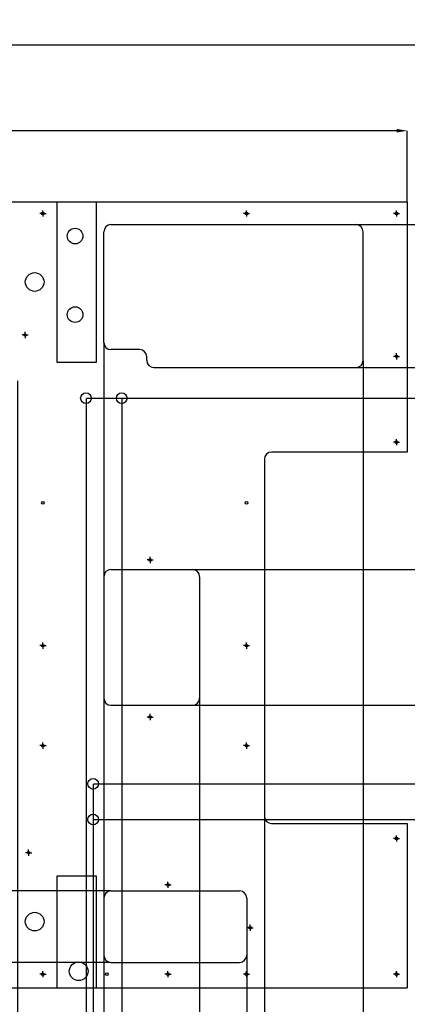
# Model space of a CAD drawing. Header units: millimetres. Extents: x 5 to 589, y 5 to 415.
# Tile 8 of 13: x 379 to 433, y 100 to 238. Entities that reach past the tile are written whole.
import ezdxf

# ---------------------------------------------------------------- set-up
doc = ezdxf.new("R2010")
doc.units = ezdxf.units.MM
doc.header["$PDSIZE"] = -1
doc.linetypes.add('CENTERX2', pattern=[20.32, 12.7, -2.54, 2.54, -2.54])
for name, color, linetype in [('COTES', 1, 'Continuous'), ('GRAVURES', 9, 'Continuous'), ('TRAIT-MIXTES', 3, 'CENTERX2')]:
    doc.layers.add(name, color=color, linetype=linetype)
doc.layers.add('TRAIT-FORT', color=4, linetype='Continuous', lineweight=25)
doc.styles.add('SLDTEXTSTYLE0', font='TXT', dxfattribs={"width": 0.75})
doc.dimstyles.new('SLDDIMSTYLE1', dxfattribs={"dimtxt": 2.8, "dimasz": 1.5, "dimexe": 0, "dimexo": 0.0625, "dimgap": 0.7, "dimtad": 0, "dimtih": 1, "dimtoh": 1, "dimdec": 0, "dimlfac": 10, "dimrnd": 1e-09, "dimzin": 12, "dimdsep": 46, "dimtxsty": 'SLDTEXTSTYLE0', "dimsah": 1, "dimcen": 0.09, "dimadec": 0, "dimazin": 3, "dimtfac": 1, "dimtdec": 0, "dimtofl": 0, "dimtmove": 0, "dimatfit": 3, "dimfxl": 1, "dimfrac": 2, "dimtolj": 1, "dimtzin": 12, "dimarcsym": 0})
doc.dimstyles.new('SLDDIMSTYLE2', dxfattribs={"dimtxt": 2.8, "dimasz": 1.5, "dimexe": 0, "dimexo": 0.0625, "dimgap": 0.7, "dimtad": 1, "dimdec": 0, "dimlfac": 10, "dimrnd": 1e-09, "dimzin": 12, "dimdsep": 46, "dimtxsty": 'SLDTEXTSTYLE0', "dimsah": 1, "dimcen": 0.09, "dimadec": 0, "dimazin": 3, "dimtfac": 1, "dimtdec": 0, "dimtofl": 0, "dimtmove": 0, "dimatfit": 3, "dimfxl": 1, "dimfrac": 2, "dimtolj": 1, "dimtzin": 12, "dimarcsym": 0})

# ---------------------------------------------------------------- blocks, each defined once
blk = doc.blocks.new('_D_9')
at = {"layer": 'COTES', "color": 0, "lineweight": -2, "transparency": 16777216}
blk.add_line((378.85, 187.05), (378.85, 87.85), dxfattribs=at)
at = {"layer": 'Defpoints', "color": 0, "transparency": 16777216}
for p in [(378.85, 187.11), (95.42, 102.06), (378.85, 87.85)]:
    blk.add_point(p, dxfattribs=at)
at = {"layer": 'COTES', "color": 0, "transparency": 16777216, "insert": (378.85, 83.3), "char_height": 2.8, "attachment_point": 5, "rotation": 90, "style": 'SLDTEXTSTYLE0'}
blk.add_mtext('\\A1;2834', dxfattribs=at)
blk = doc.blocks.new('_D_10')
at = {"layer": 'COTES', "color": 0, "lineweight": -2, "transparency": 16777216}
for p, q in [((388.45, 184.55), (388.45, 93.85)), ((388.45, 93.85), (384.21, 90.85)), ((384.21, 90.85), (384.21, 87.85))]:
    blk.add_line(p, q, dxfattribs=at)
at = {"layer": 'Defpoints', "color": 0, "transparency": 16777216}
for p in [(388.45, 184.61), (95.42, 102.06), (384.21, 87.85)]:
    blk.add_point(p, dxfattribs=at)
at = {"layer": 'COTES', "color": 0, "transparency": 16777216, "insert": (384.21, 83.47), "char_height": 2.8, "attachment_point": 5, "rotation": 90, "style": 'SLDTEXTSTYLE0'}
blk.add_mtext('\\A1;2930', dxfattribs=at)
blk = doc.blocks.new('_D_11')
at = {"layer": 'COTES', "color": 0, "lineweight": -2, "transparency": 16777216}
for p, q in [((389.45, 130.55), (389.45, 93.85)), ((389.45, 93.85), (388.7, 90.85)), ((388.7, 90.85), (388.7, 87.85))]:
    blk.add_line(p, q, dxfattribs=at)
at = {"layer": 'Defpoints', "color": 0, "transparency": 16777216}
for p in [(389.45, 130.61), (95.42, 102.06), (388.7, 87.85)]:
    blk.add_point(p, dxfattribs=at)
at = {"layer": 'COTES', "color": 0, "transparency": 16777216, "insert": (388.7, 83.47), "char_height": 2.8, "attachment_point": 5, "rotation": 90, "style": 'SLDTEXTSTYLE0'}
blk.add_mtext('\\A1;2940', dxfattribs=at)
blk = doc.blocks.new('_D_12')
at = {"layer": 'COTES', "color": 0, "lineweight": -2, "transparency": 16777216}
for p, q in [((390.95, 192.35), (390.95, 93.85)), ((390.95, 93.85), (393.19, 90.85)), ((393.19, 90.85), (393.19, 87.85))]:
    blk.add_line(p, q, dxfattribs=at)
at = {"layer": 'Defpoints', "color": 0, "transparency": 16777216}
for p in [(390.95, 192.41), (95.42, 102.06), (393.19, 87.85)]:
    blk.add_point(p, dxfattribs=at)
at = {"layer": 'COTES', "color": 0, "transparency": 16777216, "insert": (393.19, 83.3), "char_height": 2.8, "attachment_point": 5, "rotation": 90, "style": 'SLDTEXTSTYLE0'}
blk.add_mtext('\\A1;2955', dxfattribs=at)
blk = doc.blocks.new('_D_13')
at = {"layer": 'COTES', "color": 0, "lineweight": -2, "transparency": 16777216}
for p, q in [((393.45, 184.55), (393.45, 93.85)), ((393.45, 93.85), (397.68, 90.85)), ((397.68, 90.85), (397.68, 87.85))]:
    blk.add_line(p, q, dxfattribs=at)
at = {"layer": 'Defpoints', "color": 0, "transparency": 16777216}
for p in [(393.45, 184.61), (95.42, 102.06), (397.68, 87.85)]:
    blk.add_point(p, dxfattribs=at)
at = {"layer": 'COTES', "color": 0, "transparency": 16777216, "insert": (397.68, 83.47), "char_height": 2.8, "attachment_point": 5, "rotation": 90, "style": 'SLDTEXTSTYLE0'}
blk.add_mtext('\\A1;2980', dxfattribs=at)
blk = doc.blocks.new('_D_14')
at = {"layer": 'COTES', "color": 0, "lineweight": -2, "transparency": 16777216}
blk.add_line((404.35, 142.55), (404.35, 87.85), dxfattribs=at)
at = {"layer": 'Defpoints', "color": 0, "transparency": 16777216}
for p in [(404.35, 142.61), (95.42, 102.06), (404.35, 87.85)]:
    blk.add_point(p, dxfattribs=at)
at = {"layer": 'COTES', "color": 0, "transparency": 16777216, "insert": (404.35, 83.47), "char_height": 2.8, "attachment_point": 5, "rotation": 90, "style": 'SLDTEXTSTYLE0'}
blk.add_mtext('\\A1;3089', dxfattribs=at)
blk = doc.blocks.new('_D_15')
at = {"layer": 'COTES', "color": 0, "lineweight": -2, "transparency": 16777216}
for p, q in [((410.95, 106.55), (410.95, 93.85)), ((410.95, 93.85), (409.94, 90.85)), ((409.94, 90.85), (409.94, 87.85))]:
    blk.add_line(p, q, dxfattribs=at)
at = {"layer": 'Defpoints', "color": 0, "transparency": 16777216}
for p in [(410.95, 106.61), (95.42, 102.06), (409.94, 87.85)]:
    blk.add_point(p, dxfattribs=at)
at = {"layer": 'COTES', "color": 0, "transparency": 16777216, "insert": (409.94, 83.65), "char_height": 2.8, "attachment_point": 5, "rotation": 90, "style": 'SLDTEXTSTYLE0'}
blk.add_mtext('\\A1;3155', dxfattribs=at)
blk = doc.blocks.new('_D_16')
at = {"layer": 'COTES', "color": 0, "lineweight": -2, "transparency": 16777216}
for p, q in [((413.42, 126), (413.42, 93.85)), ((413.42, 93.85), (414.43, 90.85)), ((414.43, 90.85), (414.43, 87.85))]:
    blk.add_line(p, q, dxfattribs=at)
at = {"layer": 'Defpoints', "color": 0, "transparency": 16777216}
for p in [(413.42, 126.06), (95.42, 102.06), (414.43, 87.85)]:
    blk.add_point(p, dxfattribs=at)
at = {"layer": 'COTES', "color": 0, "transparency": 16777216, "insert": (414.43, 83.82), "char_height": 2.8, "attachment_point": 5, "rotation": 90, "style": 'SLDTEXTSTYLE0'}
blk.add_mtext('\\A1;3180', dxfattribs=at)
blk = doc.blocks.new('_D_17')
at = {"layer": 'COTES', "color": 0, "lineweight": -2, "transparency": 16777216}
blk.add_line((427.25, 189.85), (427.25, 87.85), dxfattribs=at)
at = {"layer": 'Defpoints', "color": 0, "transparency": 16777216}
for p in [(427.25, 189.91), (95.42, 102.06), (427.25, 87.85)]:
    blk.add_point(p, dxfattribs=at)
at = {"layer": 'COTES', "color": 0, "transparency": 16777216, "insert": (427.25, 83.65), "char_height": 2.8, "attachment_point": 5, "rotation": 90, "style": 'SLDTEXTSTYLE0'}
blk.add_mtext('\\A1;3318', dxfattribs=at)
blk = doc.blocks.new('_D_18')
at = {"layer": 'COTES', "color": 0, "lineweight": -2, "transparency": 16777216}
for p, q in [((449.75, 106.5), (449.75, 93.85)), ((449.75, 93.85), (443.88, 90.85)), ((443.88, 90.85), (443.88, 87.85))]:
    blk.add_line(p, q, dxfattribs=at)
at = {"layer": 'Defpoints', "color": 0, "transparency": 16777216}
for p in [(449.75, 106.56), (95.42, 102.06), (443.88, 87.85)]:
    blk.add_point(p, dxfattribs=at)
at = {"layer": 'COTES', "color": 0, "transparency": 16777216, "insert": (443.88, 83.3), "char_height": 2.8, "attachment_point": 5, "rotation": 90, "style": 'SLDTEXTSTYLE0'}
blk.add_mtext('\\A1;3543', dxfattribs=at)
blk = doc.blocks.new('_D_19')
at = {"layer": 'COTES', "color": 0, "lineweight": -2, "transparency": 16777216}
for p, q in [((450.42, 126), (450.42, 93.85)), ((450.42, 93.85), (448.37, 90.85)), ((448.37, 90.85), (448.37, 87.85))]:
    blk.add_line(p, q, dxfattribs=at)
at = {"layer": 'Defpoints', "color": 0, "transparency": 16777216}
for p in [(450.42, 126.06), (95.42, 102.06), (448.37, 87.85)]:
    blk.add_point(p, dxfattribs=at)
at = {"layer": 'COTES', "color": 0, "transparency": 16777216, "insert": (448.37, 83.47), "char_height": 2.8, "attachment_point": 5, "rotation": 90, "style": 'SLDTEXTSTYLE0'}
blk.add_mtext('\\A1;3550', dxfattribs=at)
blk = doc.blocks.new('_D_20')
at = {"layer": 'COTES', "color": 0, "lineweight": -2, "transparency": 16777216}
for p, q in [((451.95, 184.55), (451.95, 93.85)), ((451.95, 93.85), (452.86, 90.85)), ((452.86, 90.85), (452.86, 87.85))]:
    blk.add_line(p, q, dxfattribs=at)
at = {"layer": 'Defpoints', "color": 0, "transparency": 16777216}
for p in [(451.95, 184.61), (95.42, 102.06), (452.86, 87.85)]:
    blk.add_point(p, dxfattribs=at)
at = {"layer": 'COTES', "color": 0, "transparency": 16777216, "insert": (452.86, 83.3), "char_height": 2.8, "attachment_point": 5, "rotation": 90, "style": 'SLDTEXTSTYLE0'}
blk.add_mtext('\\A1;3565', dxfattribs=at)
blk = doc.blocks.new('_D_21')
at = {"layer": 'COTES', "color": 0, "lineweight": -2, "transparency": 16777216}
for p, q in [((454.42, 106.5), (454.42, 93.85)), ((454.42, 93.85), (457.35, 90.85)), ((457.35, 90.85), (457.35, 87.85))]:
    blk.add_line(p, q, dxfattribs=at)
at = {"layer": 'Defpoints', "color": 0, "transparency": 16777216}
for p in [(454.42, 106.56), (95.42, 102.06), (457.35, 87.85)]:
    blk.add_point(p, dxfattribs=at)
at = {"layer": 'COTES', "color": 0, "transparency": 16777216, "insert": (457.35, 83.47), "char_height": 2.8, "attachment_point": 5, "rotation": 90, "style": 'SLDTEXTSTYLE0'}
blk.add_mtext('\\A1;3590', dxfattribs=at)
blk = doc.blocks.new('_D_22')
at = {"layer": 'COTES', "color": 0, "lineweight": -2, "transparency": 16777216}
for p, q in [((456.95, 184.55), (456.95, 93.85)), ((456.95, 93.85), (461.84, 90.85)), ((461.84, 90.85), (461.84, 87.85))]:
    blk.add_line(p, q, dxfattribs=at)
at = {"layer": 'Defpoints', "color": 0, "transparency": 16777216}
for p in [(456.95, 184.61), (95.42, 102.06), (461.84, 87.85)]:
    blk.add_point(p, dxfattribs=at)
at = {"layer": 'COTES', "color": 0, "transparency": 16777216, "insert": (461.84, 83.65), "char_height": 2.8, "attachment_point": 5, "rotation": 90, "style": 'SLDTEXTSTYLE0'}
blk.add_mtext('\\A1;3615', dxfattribs=at)
blk = doc.blocks.new('_D_23')
at = {"layer": 'COTES', "color": 0, "lineweight": -2, "transparency": 16777216}
for p, q in [((459.42, 187), (459.42, 93.85)), ((459.42, 93.85), (466.33, 90.85)), ((466.33, 90.85), (466.33, 87.85))]:
    blk.add_line(p, q, dxfattribs=at)
at = {"layer": 'Defpoints', "color": 0, "transparency": 16777216}
for p in [(459.42, 187.06), (95.42, 102.06), (466.33, 87.85)]:
    blk.add_point(p, dxfattribs=at)
at = {"layer": 'COTES', "color": 0, "transparency": 16777216, "insert": (466.33, 83.47), "char_height": 2.8, "attachment_point": 5, "rotation": 90, "style": 'SLDTEXTSTYLE0'}
blk.add_mtext('\\A1;3640', dxfattribs=at)
blk = doc.blocks.new('_D_24')
at = {"layer": 'COTES', "color": 0, "lineweight": -2, "transparency": 16777216}
for p, q in [((464.52, 187), (464.52, 93.85)), ((464.52, 93.85), (470.82, 90.85)), ((470.82, 90.85), (470.82, 87.85))]:
    blk.add_line(p, q, dxfattribs=at)
at = {"layer": 'Defpoints', "color": 0, "transparency": 16777216}
for p in [(464.52, 187.06), (95.42, 102.06), (470.82, 87.85)]:
    blk.add_point(p, dxfattribs=at)
at = {"layer": 'COTES', "color": 0, "transparency": 16777216, "insert": (470.82, 83.65), "char_height": 2.8, "attachment_point": 5, "rotation": 90, "style": 'SLDTEXTSTYLE0'}
blk.add_mtext('\\A1;3691', dxfattribs=at)
blk = doc.blocks.new('_D_25')
at = {"layer": 'COTES', "color": 0, "lineweight": -2, "transparency": 16777216}
for p, q in [((469.45, 113.05), (469.45, 93.85)), ((469.45, 93.85), (475.31, 90.85)), ((475.31, 90.85), (475.31, 87.85))]:
    blk.add_line(p, q, dxfattribs=at)
at = {"layer": 'Defpoints', "color": 0, "transparency": 16777216}
for p in [(469.45, 113.11), (95.42, 102.06), (475.31, 87.85)]:
    blk.add_point(p, dxfattribs=at)
at = {"layer": 'COTES', "color": 0, "transparency": 16777216, "insert": (475.31, 83.47), "char_height": 2.8, "attachment_point": 5, "rotation": 90, "style": 'SLDTEXTSTYLE0'}
blk.add_mtext('\\A1;3740', dxfattribs=at)
blk = doc.blocks.new('_D_26')
at = {"layer": 'COTES', "color": 0, "lineweight": -2, "transparency": 16777216}
blk.add_line((489.65, 190.8), (489.65, 87.85), dxfattribs=at)
at = {"layer": 'Defpoints', "color": 0, "transparency": 16777216}
for p in [(489.65, 190.86), (95.42, 102.06), (489.65, 87.85)]:
    blk.add_point(p, dxfattribs=at)
at = {"layer": 'COTES', "color": 0, "transparency": 16777216, "insert": (489.65, 83.3), "char_height": 2.8, "attachment_point": 5, "rotation": 90, "style": 'SLDTEXTSTYLE0'}
blk.add_mtext('\\A1;3942', dxfattribs=at)
blk = doc.blocks.new('_D_27')
at = {"layer": 'COTES', "color": 0, "lineweight": -2, "transparency": 16777216}
blk.add_line((513.42, 102), (513.42, 87.85), dxfattribs=at)
at = {"layer": 'Defpoints', "color": 0, "transparency": 16777216}
for p in [(95.42, 102.06), (513.42, 102.06), (513.42, 87.85)]:
    blk.add_point(p, dxfattribs=at)
at = {"layer": 'COTES', "color": 0, "transparency": 16777216, "insert": (513.42, 83.82), "char_height": 2.8, "attachment_point": 5, "rotation": 90, "style": 'SLDTEXTSTYLE0'}
blk.add_mtext('\\A1;4180', dxfattribs=at)
blk = doc.blocks.new('_D_39')
at = {"layer": 'COTES', "color": 0, "lineweight": -2, "transparency": 16777216}
for p, q in [((70.31, 119.08), (67.31, 119.08)), ((73.31, 115.61), (70.31, 119.08)), ((391.88, 115.61), (73.31, 115.61))]:
    blk.add_line(p, q, dxfattribs=at)
at = {"layer": 'Defpoints', "color": 0, "transparency": 16777216}
for p in [(95.42, 212.06), (67.31, 119.08), (391.95, 115.61)]:
    blk.add_point(p, dxfattribs=at)
at = {"layer": 'COTES', "color": 0, "transparency": 16777216, "insert": (63.81, 119.08), "char_height": 2.8, "attachment_point": 5, "style": 'SLDTEXTSTYLE0'}
blk.add_mtext('\\A1;964', dxfattribs=at)
blk = doc.blocks.new('_D_42')
at = {"layer": 'COTES', "color": 0, "lineweight": -2, "transparency": 16777216}
blk.add_line((391.88, 105.61), (67.31, 105.61), dxfattribs=at)
at = {"layer": 'Defpoints', "color": 0, "transparency": 16777216}
for p in [(95.42, 212.06), (67.31, 105.61), (391.95, 105.61)]:
    blk.add_point(p, dxfattribs=at)
at = {"layer": 'COTES', "color": 0, "transparency": 16777216, "insert": (63.29, 105.61), "char_height": 2.8, "attachment_point": 5, "style": 'SLDTEXTSTYLE0'}
blk.add_mtext('\\A1;1064', dxfattribs=at)
blk = doc.blocks.new('_D_44')
at = {"layer": 'COTES', "color": 0, "lineweight": -2, "transparency": 16777216}
for p, q in [((426.31, 208.91), (517.87, 208.91)), ((517.87, 208.91), (520.87, 207.57)), ((520.87, 207.57), (523.87, 207.57))]:
    blk.add_line(p, q, dxfattribs=at)
at = {"layer": 'Defpoints', "color": 0, "transparency": 16777216}
for p in [(513.42, 212.06), (426.25, 208.91), (523.87, 207.57)]:
    blk.add_point(p, dxfattribs=at)
at = {"layer": 'COTES', "color": 0, "transparency": 16777216, "insert": (525.97, 207.57), "char_height": 2.8, "attachment_point": 5, "style": 'SLDTEXTSTYLE0'}
blk.add_mtext('\\A1;31', dxfattribs=at)
blk = doc.blocks.new('_D_46')
at = {"layer": 'COTES', "color": 0, "lineweight": -2, "transparency": 16777216}
for p, q in [((426.31, 188.91), (517.87, 188.91)), ((517.87, 188.91), (520.87, 187.95)), ((520.87, 187.95), (523.87, 187.95))]:
    blk.add_line(p, q, dxfattribs=at)
at = {"layer": 'Defpoints', "color": 0, "transparency": 16777216}
for p in [(513.42, 212.06), (426.25, 188.91), (523.87, 187.95)]:
    blk.add_point(p, dxfattribs=at)
at = {"layer": 'COTES', "color": 0, "transparency": 16777216, "insert": (527.02, 187.95), "char_height": 2.8, "attachment_point": 5, "style": 'SLDTEXTSTYLE0'}
blk.add_mtext('\\A1;231', dxfattribs=at)
blk = doc.blocks.new('_D_48')
at = {"layer": 'COTES', "color": 0, "lineweight": -2, "transparency": 16777216}
for p, q in [((388.51, 184.61), (517.87, 184.61)), ((517.87, 184.61), (520.87, 178.97)), ((520.87, 178.97), (523.87, 178.97))]:
    blk.add_line(p, q, dxfattribs=at)
at = {"layer": 'Defpoints', "color": 0, "transparency": 16777216}
for p in [(513.42, 212.06), (388.45, 184.61), (523.87, 178.97)]:
    blk.add_point(p, dxfattribs=at)
at = {"layer": 'COTES', "color": 0, "transparency": 16777216, "insert": (527.37, 178.97), "char_height": 2.8, "attachment_point": 5, "style": 'SLDTEXTSTYLE0'}
blk.add_mtext('\\A1;274', dxfattribs=at)
blk = doc.blocks.new('_D_50')
at = {"layer": 'COTES', "color": 0, "lineweight": -2, "transparency": 16777216}
blk.add_line((403.41, 160.61), (523.87, 160.61), dxfattribs=at)
at = {"layer": 'Defpoints', "color": 0, "transparency": 16777216}
for p in [(513.42, 212.06), (403.35, 160.61), (523.87, 160.61)]:
    blk.add_point(p, dxfattribs=at)
at = {"layer": 'COTES', "color": 0, "transparency": 16777216, "insert": (527.02, 160.61), "char_height": 2.8, "attachment_point": 5, "style": 'SLDTEXTSTYLE0'}
blk.add_mtext('\\A1;514', dxfattribs=at)
blk = doc.blocks.new('_D_51')
at = {"layer": 'COTES', "color": 0, "lineweight": -2, "transparency": 16777216}
blk.add_line((403.41, 141.61), (523.87, 141.61), dxfattribs=at)
at = {"layer": 'Defpoints', "color": 0, "transparency": 16777216}
for p in [(513.42, 212.06), (403.35, 141.61), (523.87, 141.61)]:
    blk.add_point(p, dxfattribs=at)
at = {"layer": 'COTES', "color": 0, "transparency": 16777216, "insert": (527.19, 141.61), "char_height": 2.8, "attachment_point": 5, "style": 'SLDTEXTSTYLE0'}
blk.add_mtext('\\A1;704', dxfattribs=at)
blk = doc.blocks.new('_D_52')
at = {"layer": 'COTES', "color": 0, "lineweight": -2, "transparency": 16777216}
blk.add_line((389.51, 130.61), (523.87, 130.61), dxfattribs=at)
at = {"layer": 'Defpoints', "color": 0, "transparency": 16777216}
for p in [(513.42, 212.06), (389.45, 130.61), (523.87, 130.61)]:
    blk.add_point(p, dxfattribs=at)
at = {"layer": 'COTES', "color": 0, "transparency": 16777216, "insert": (527.02, 130.61), "char_height": 2.8, "attachment_point": 5, "style": 'SLDTEXTSTYLE0'}
blk.add_mtext('\\A1;815', dxfattribs=at)
blk = doc.blocks.new('_D_53')
at = {"layer": 'COTES', "color": 0, "lineweight": -2, "transparency": 16777216}
blk.add_line((389.51, 125.61), (523.87, 125.61), dxfattribs=at)
at = {"layer": 'Defpoints', "color": 0, "transparency": 16777216}
for p in [(513.42, 212.06), (389.45, 125.61), (523.87, 125.61)]:
    blk.add_point(p, dxfattribs=at)
at = {"layer": 'COTES', "color": 0, "transparency": 16777216, "insert": (527.37, 125.61), "char_height": 2.8, "attachment_point": 5, "style": 'SLDTEXTSTYLE0'}
blk.add_mtext('\\A1;865', dxfattribs=at)
blk = doc.blocks.new('_D_61')
at = {"layer": 'COTES', "color": 0, "lineweight": -2, "transparency": 16777216}
for p, q in [((293.42, 212.12), (293.42, 222.06)), ((431.92, 222.06), (294.92, 222.06)), ((433.42, 212.12), (433.42, 222.06))]:
    blk.add_line(p, q, dxfattribs=at)
at = {"layer": 'COTES', "color": 0, "transparency": 16777216}
for points in [[(294.92, 222.31), (294.92, 221.81), (293.42, 222.06)], [(431.92, 222.31), (431.92, 221.81), (433.42, 222.06)]]:
    blk.add_solid(points, dxfattribs=at)
at = {"layer": 'Defpoints', "color": 0, "transparency": 16777216}
for p in [(293.42, 222.06), (293.42, 212.06), (433.42, 212.06)]:
    blk.add_point(p, dxfattribs=at)
at = {"layer": 'COTES', "color": 0, "transparency": 16777216, "insert": (363.42, 225.56), "char_height": 2.8, "attachment_point": 2, "style": 'SLDTEXTSTYLE0'}
blk.add_mtext('\\A1;1400', dxfattribs=at)
blk = doc.blocks.new('_D_63')
at = {"layer": 'COTES', "color": 0, "lineweight": -2, "transparency": 16777216}
for p, q in [((95.42, 212.12), (95.42, 234.06)), ((511.92, 234.06), (96.92, 234.06)), ((513.42, 212.12), (513.42, 234.06))]:
    blk.add_line(p, q, dxfattribs=at)
at = {"layer": 'COTES', "color": 0, "transparency": 16777216}
for points in [[(96.92, 234.31), (96.92, 233.81), (95.42, 234.06)], [(511.92, 234.31), (511.92, 233.81), (513.42, 234.06)]]:
    blk.add_solid(points, dxfattribs=at)
at = {"layer": 'Defpoints', "color": 0, "transparency": 16777216}
for p in [(95.42, 234.06), (95.42, 212.06), (513.42, 212.06)]:
    blk.add_point(p, dxfattribs=at)
at = {"layer": 'COTES', "color": 0, "transparency": 16777216, "insert": (298.92, 237.56), "char_height": 2.8, "attachment_point": 2, "style": 'SLDTEXTSTYLE0'}
blk.add_mtext('\\A1;4180', dxfattribs=at)
blk = doc.blocks.new('SW_CENTERMARKSYMBOL_45')
at = {"layer": 'TRAIT-MIXTES', "color": 0}
for p, q in [((-0.25, 0), (-0.43, 0)), ((0, 0), (-0.25, 0)), ((0, 0.25), (0, 0.43)), ((0, 0), (0, 0.25)), ((0, 0), (0, -0.25)), ((0, 0), (0.25, 0)), ((0.25, 0), (0.43, 0)), ((0, -0.25), (0, -0.43))]:
    blk.add_line(p, q, dxfattribs=at)
blk = doc.blocks.new('SW_CENTERMARKSYMBOL_46')
at = {"layer": 'TRAIT-MIXTES', "color": 0}
for p, q in [((-0.25, 0), (-0.43, 0)), ((0, 0), (-0.25, 0)), ((0, 0.25), (0, 0.43)), ((0, 0), (0, 0.25)), ((0, 0), (0, -0.25)), ((0, 0), (0.25, 0)), ((0.25, 0), (0.43, 0)), ((0, -0.25), (0, -0.43))]:
    blk.add_line(p, q, dxfattribs=at)
blk = doc.blocks.new('SW_CENTERMARKSYMBOL_47')
at = {"layer": 'TRAIT-MIXTES', "color": 0}
for p, q in [((-0.25, 0), (-0.43, 0)), ((0, 0), (-0.25, 0)), ((0, 0.25), (0, 0.43)), ((0, 0), (0, 0.25)), ((0, 0), (0, -0.25)), ((0, 0), (0.25, 0)), ((0.25, 0), (0.43, 0)), ((0, -0.25), (0, -0.43))]:
    blk.add_line(p, q, dxfattribs=at)
blk = doc.blocks.new('SW_CENTERMARKSYMBOL_48')
at = {"layer": 'TRAIT-MIXTES', "color": 0}
for p, q in [((-0.25, 0), (-0.43, 0)), ((0, 0), (-0.25, 0)), ((0, 0.25), (0, 0.43)), ((0, 0), (0, 0.25)), ((0, 0), (0, -0.25)), ((0, 0), (0.25, 0)), ((0.25, 0), (0.43, 0)), ((0, -0.25), (0, -0.43))]:
    blk.add_line(p, q, dxfattribs=at)
blk = doc.blocks.new('SW_CENTERMARKSYMBOL_49')
at = {"layer": 'TRAIT-MIXTES', "color": 0}
for p, q in [((-0.25, 0), (-0.43, 0)), ((0, 0), (-0.25, 0)), ((0, 0.25), (0, 0.43)), ((0, 0), (0, 0.25)), ((0, 0), (0, -0.25)), ((0, 0), (0.25, 0)), ((0.25, 0), (0.43, 0)), ((0, -0.25), (0, -0.43))]:
    blk.add_line(p, q, dxfattribs=at)
blk = doc.blocks.new('SW_CENTERMARKSYMBOL_53')
at = {"layer": 'TRAIT-MIXTES', "color": 0}
for p, q in [((-0.25, 0), (-0.43, 0)), ((0, 0), (-0.25, 0)), ((0, 0.25), (0, 0.43)), ((0, 0), (0, 0.25)), ((0, 0), (0, -0.25)), ((0, 0), (0.25, 0)), ((0.25, 0), (0.43, 0)), ((0, -0.25), (0, -0.43))]:
    blk.add_line(p, q, dxfattribs=at)
blk = doc.blocks.new('SW_CENTERMARKSYMBOL_54')
at = {"layer": 'TRAIT-MIXTES', "color": 0}
for p, q in [((-0.25, 0), (-0.43, 0)), ((0, 0), (-0.25, 0)), ((0, 0.25), (0, 0.43)), ((0, 0), (0, 0.25)), ((0, 0), (0, -0.25)), ((0, 0), (0.25, 0)), ((0.25, 0), (0.43, 0)), ((0, -0.25), (0, -0.43))]:
    blk.add_line(p, q, dxfattribs=at)
blk = doc.blocks.new('SW_CENTERMARKSYMBOL_55')
at = {"layer": 'TRAIT-MIXTES', "color": 0}
for p, q in [((-0.25, 0), (-0.43, 0)), ((0, 0), (-0.25, 0)), ((0, 0.25), (0, 0.43)), ((0, 0), (0, 0.25)), ((0, 0), (0, -0.25)), ((0, 0), (0.25, 0)), ((0.25, 0), (0.43, 0)), ((0, -0.25), (0, -0.43))]:
    blk.add_line(p, q, dxfattribs=at)
blk = doc.blocks.new('SW_CENTERMARKSYMBOL_57')
at = {"layer": 'TRAIT-MIXTES', "color": 0}
for p, q in [((-0.25, 0), (-0.43, 0)), ((0, 0), (-0.25, 0)), ((0, 0.25), (0, 0.43)), ((0, 0), (0, 0.25)), ((0, 0), (0, -0.25)), ((0, 0), (0.25, 0)), ((0.25, 0), (0.43, 0)), ((0, -0.25), (0, -0.43))]:
    blk.add_line(p, q, dxfattribs=at)
blk = doc.blocks.new('SW_CENTERMARKSYMBOL_60')
at = {"layer": 'TRAIT-MIXTES', "color": 0}
for p, q in [((-0.25, 0), (-0.43, 0)), ((0, 0), (-0.25, 0)), ((0, 0.25), (0, 0.43)), ((0, 0), (0, 0.25)), ((0, 0), (0, -0.25)), ((0, 0), (0.25, 0)), ((0.25, 0), (0.43, 0)), ((0, -0.25), (0, -0.43))]:
    blk.add_line(p, q, dxfattribs=at)
blk = doc.blocks.new('SW_CENTERMARKSYMBOL_61')
at = {"layer": 'TRAIT-MIXTES', "color": 0}
for p, q in [((-0.25, 0), (-0.43, 0)), ((0, 0), (-0.25, 0)), ((0, 0.25), (0, 0.43)), ((0, 0), (0, 0.25)), ((0, 0), (0, -0.25)), ((0, 0), (0.25, 0)), ((0.25, 0), (0.43, 0)), ((0, -0.25), (0, -0.43))]:
    blk.add_line(p, q, dxfattribs=at)
blk = doc.blocks.new('SW_CENTERMARKSYMBOL_62')
at = {"layer": 'TRAIT-MIXTES', "color": 0}
for p, q in [((-0.25, 0), (-0.43, 0)), ((0, 0), (-0.25, 0)), ((0, 0.25), (0, 0.43)), ((0, 0), (0, 0.25)), ((0, 0), (0, -0.25)), ((0, 0), (0.25, 0)), ((0.25, 0), (0.43, 0)), ((0, -0.25), (0, -0.43))]:
    blk.add_line(p, q, dxfattribs=at)
blk = doc.blocks.new('SW_CENTERMARKSYMBOL_63')
at = {"layer": 'TRAIT-MIXTES', "color": 0}
for p, q in [((-0.25, 0), (-0.43, 0)), ((0, 0), (-0.25, 0)), ((0, 0.25), (0, 0.43)), ((0, 0), (0, 0.25)), ((0, 0), (0, -0.25)), ((0, 0), (0.25, 0)), ((0.25, 0), (0.43, 0)), ((0, -0.25), (0, -0.43))]:
    blk.add_line(p, q, dxfattribs=at)
blk = doc.blocks.new('SW_CENTERMARKSYMBOL_70')
at = {"layer": 'TRAIT-MIXTES', "color": 0}
for p, q in [((-0.25, 0), (-0.43, 0)), ((0, 0), (-0.25, 0)), ((0, 0.25), (0, 0.43)), ((0, 0), (0, 0.25)), ((0, 0), (0, -0.25)), ((0, 0), (0.25, 0)), ((0.25, 0), (0.43, 0)), ((0, -0.25), (0, -0.43))]:
    blk.add_line(p, q, dxfattribs=at)
blk = doc.blocks.new('SW_CENTERMARKSYMBOL_71')
at = {"layer": 'TRAIT-MIXTES', "color": 0}
for p, q in [((-0.25, 0), (-0.43, 0)), ((0, 0), (-0.25, 0)), ((0, 0.25), (0, 0.43)), ((0, 0), (0, 0.25)), ((0, 0), (0, -0.25)), ((0, 0), (0.25, 0)), ((0.25, 0), (0.43, 0)), ((0, -0.25), (0, -0.43))]:
    blk.add_line(p, q, dxfattribs=at)
blk = doc.blocks.new('SW_CENTERMARKSYMBOL_72')
at = {"layer": 'TRAIT-MIXTES', "color": 0}
for p, q in [((-0.25, 0), (-0.43, 0)), ((0, 0), (-0.25, 0)), ((0, 0.25), (0, 0.43)), ((0, 0), (0, 0.25)), ((0, 0), (0, -0.25)), ((0, 0), (0.25, 0)), ((0.25, 0), (0.43, 0)), ((0, -0.25), (0, -0.43))]:
    blk.add_line(p, q, dxfattribs=at)
blk = doc.blocks.new('SW_CENTERMARKSYMBOL_73')
at = {"layer": 'TRAIT-MIXTES', "color": 0}
for p, q in [((-0.25, 0), (-0.43, 0)), ((0, 0), (-0.25, 0)), ((0, 0.25), (0, 0.43)), ((0, 0), (0, 0.25)), ((0, 0), (0, -0.25)), ((0, 0), (0.25, 0)), ((0.25, 0), (0.43, 0)), ((0, -0.25), (0, -0.43))]:
    blk.add_line(p, q, dxfattribs=at)
blk = doc.blocks.new('SW_CENTERMARKSYMBOL_74')
at = {"layer": 'TRAIT-MIXTES', "color": 0}
for p, q in [((-0.25, 0), (-0.43, 0)), ((0, 0), (-0.25, 0)), ((0, 0.25), (0, 0.43)), ((0, 0), (0, 0.25)), ((0, 0), (0, -0.25)), ((0, 0), (0.25, 0)), ((0.25, 0), (0.43, 0)), ((0, -0.25), (0, -0.43))]:
    blk.add_line(p, q, dxfattribs=at)
blk = doc.blocks.new('SW_CENTERMARKSYMBOL_77')
at = {"layer": 'TRAIT-MIXTES', "color": 0}
for p, q in [((-0.25, 0), (-0.43, 0)), ((0, 0), (-0.25, 0)), ((0, 0.25), (0, 0.43)), ((0, 0), (0, 0.25)), ((0, 0), (0, -0.25)), ((0, 0), (0.25, 0)), ((0.25, 0), (0.43, 0)), ((0, -0.25), (0, -0.43))]:
    blk.add_line(p, q, dxfattribs=at)
blk = doc.blocks.new('SW_CENTERMARKSYMBOL_78')
at = {"layer": 'TRAIT-MIXTES', "color": 0}
for p, q in [((-0.25, 0), (-0.43, 0)), ((0, 0), (-0.25, 0)), ((0, 0.25), (0, 0.43)), ((0, 0), (0, 0.25)), ((0, 0), (0, -0.25)), ((0, 0), (0.25, 0)), ((0.25, 0), (0.43, 0)), ((0, -0.25), (0, -0.43))]:
    blk.add_line(p, q, dxfattribs=at)

msp = doc.modelspace()

# ---------------------------------------------------------------- linework, layer by layer
at = {"layer": 'GRAVURES', "lineweight": 25}
for p, q in [((384.421, 189.609), (384.421, 212.059)), ((389.861, 212.059), (389.861, 189.609)), ((389.861, 189.609), (384.421, 189.609)), ((384.421, 102.059), (384.421, 117.729)), ((384.421, 117.729), (389.861, 117.729)), ((389.861, 117.729), (389.861, 102.059))]:
    msp.add_line(p, q, dxfattribs=at)
for centre, radius in [((386.921, 207.309), 1.1), ((381.261, 200.879), 1.31), ((386.921, 196.309), 1.1), ((381.261, 111.309), 1.31), ((387.421, 104.359), 1.31)]:
    msp.add_circle(centre, radius, dxfattribs=at)
at = {"layer": 'TRAIT-FORT', "lineweight": 25}
for p, q in [((384.421, 212.059), (326.621, 212.059)), ((389.861, 212.059), (384.421, 212.059)), ((433.421, 212.059), (389.861, 212.059)), ((433.421, 212.059), (433.421, 177.059)), ((391.946, 208.909), (426.246, 208.909)), ((390.946, 192.409), (390.946, 207.909)), ((427.246, 189.909), (427.246, 207.909)), ((395.946, 191.409), (391.946, 191.409)), ((396.946, 189.909), (396.946, 190.409)), ((397.946, 188.909), (426.246, 188.909)), ((433.421, 177.059), (414.421, 177.059)), ((413.421, 176.059), (413.421, 126.059)), ((391.946, 160.609), (403.346, 160.609)), ((390.946, 159.609), (390.946, 142.609)), ((404.346, 159.609), (404.346, 142.609)), ((391.946, 141.609), (403.346, 141.609)), ((414.421, 125.059), (433.421, 125.059)), ((433.421, 125.059), (433.421, 102.059)), ((390.946, 114.609), (390.946, 106.609)), ((391.946, 115.609), (409.946, 115.609)), ((410.946, 114.609), (410.946, 106.609)), ((391.946, 105.609), (409.946, 105.609)), ((326.621, 102.059), (384.421, 102.059)), ((384.421, 102.059), (389.861, 102.059)), ((389.861, 102.059), (433.421, 102.059))]:
    msp.add_line(p, q, dxfattribs=at)
for centre, radius in [((382.421, 210.459), 0.18), ((410.921, 210.459), 0.18), ((431.921, 210.459), 0.18), ((379.921, 193.459), 0.18), ((431.921, 190.459), 0.18), ((388.446, 184.609), 0.75), ((393.446, 184.609), 0.75), ((431.921, 178.459), 0.18), ((382.421, 169.959), 0.18), ((410.921, 169.959), 0.18), ((397.421, 161.959), 0.18), ((382.421, 149.959), 0.18), ((410.921, 149.959), 0.18), ((397.421, 139.959), 0.18), ((382.421, 135.959), 0.18), ((410.921, 135.959), 0.18), ((389.446, 130.609), 0.75), ((389.446, 125.609), 0.75), ((431.921, 122.959), 0.18), ((380.421, 120.959), 0.18), ((399.921, 116.459), 0.18), ((411.421, 110.459), 0.18), ((382.421, 103.959), 0.18), ((391.355, 103.959), 0.18), ((399.921, 103.959), 0.18), ((410.921, 103.959), 0.18), ((431.921, 103.959), 0.18)]:
    msp.add_circle(centre, radius, dxfattribs=at)
for centre, start, end in [((391.946, 207.909), 90, 180), ((426.246, 207.909), 0, 90), ((391.946, 192.409), 180, 270), ((395.946, 190.409), 0, 90), ((397.946, 189.909), 180, 270), ((426.246, 189.909), 270, 0), ((414.421, 176.059), 90, 180), ((391.946, 159.609), 90, 180), ((403.346, 159.609), 0, 90), ((391.946, 142.609), 180, 270), ((403.346, 142.609), 270, 0), ((414.421, 126.059), 180, 270), ((391.946, 114.609), 90, 180), ((409.946, 114.609), 0, 90), ((391.946, 106.609), 180, 270), ((409.946, 106.609), 270, 0)]:
    msp.add_arc(centre, 1, start, end, dxfattribs=at)

# ---------------------------------------------------------------- block references
at = {"layer": 'TRAIT-MIXTES', "color": 3}
for name, p in [('SW_CENTERMARKSYMBOL_60', (382.421, 210.459)), ('SW_CENTERMARKSYMBOL_71', (410.921, 210.459)), ('SW_CENTERMARKSYMBOL_77', (431.921, 210.459)), ('SW_CENTERMARKSYMBOL_49', (379.921, 193.459)), ('SW_CENTERMARKSYMBOL_74', (431.921, 190.459)), ('SW_CENTERMARKSYMBOL_63', (431.921, 178.459)), ('SW_CENTERMARKSYMBOL_55', (397.421, 161.959)), ('SW_CENTERMARKSYMBOL_53', (382.421, 149.959)), ('SW_CENTERMARKSYMBOL_45', (410.921, 149.959)), ('SW_CENTERMARKSYMBOL_54', (397.421, 139.959)), ('SW_CENTERMARKSYMBOL_61', (382.421, 135.959)), ('SW_CENTERMARKSYMBOL_72', (410.921, 135.959)), ('SW_CENTERMARKSYMBOL_73', (431.921, 122.959)), ('SW_CENTERMARKSYMBOL_57', (380.421, 120.959)), ('SW_CENTERMARKSYMBOL_47', (399.921, 116.459)), ('SW_CENTERMARKSYMBOL_46', (411.421, 110.459)), ('SW_CENTERMARKSYMBOL_62', (382.421, 103.959)), ('SW_CENTERMARKSYMBOL_48', (399.921, 103.959)), ('SW_CENTERMARKSYMBOL_70', (410.921, 103.959)), ('SW_CENTERMARKSYMBOL_78', (431.921, 103.959))]:
    msp.add_blockref(name, p, dxfattribs=at)

# ---------------------------------------------------------------- dimensions: what is measured, and where the dimension line sits
at = {"layer": 'COTES'}
dim = msp.add_linear_dim(base=(95.421, 234.059), p1=(513.421, 212.059), p2=(95.421, 212.059), angle=0, dimstyle='SLDDIMSTYLE2', dxfattribs=at)
dim.commit()
dim.dimension.update_dxf_attribs({"geometry": '_D_63', "text_midpoint": (298.917, 234.059), "dimtype": 160})
dim = msp.add_linear_dim(base=(293.421, 222.059), p1=(433.421, 212.059), p2=(293.421, 212.059), dimstyle='SLDDIMSTYLE2', dxfattribs=at)
dim.commit()
dim.dimension.update_dxf_attribs({"geometry": '_D_61', "text_midpoint": (363.421, 222.059), "dimtype": 160})
for feature_location, offset, dtype, origin, picture, middle in [((391.945809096, 105.608802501), (-324.633417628, 0), 0, (95.420809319, 212.058802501), '_D_42', (63.287391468, 105.608802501)), ((391.945809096, 115.608802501), (-324.633417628, 3.468350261), 0, (95.420809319, 212.058802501), '_D_39', (63.812391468, 119.077152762)), ((388.4458091, 184.6088027), (135.4213624, -5.6394502), 0, (513.420809, 212.0588025), '_D_48', (527.3671715, 178.9693524)), ((389.445807, 130.6088), (134.421365, 0), 0, (513.420809, 212.058803), '_D_52', (527.017171, 130.6088)), ((389.445806, 125.6088), (134.421365, 0), 0, (513.420809, 212.058803), '_D_53', (527.367171, 125.6088)), ((403.345809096, 160.608802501), (120.521362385, 0), 0, (513.420809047, 212.058802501), '_D_50', (527.017171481, 160.608802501)), ((403.345809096, 141.608802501), (120.521362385, 0), 0, (513.420809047, 212.058802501), '_D_51', (527.192171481, 141.608802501)), ((426.245809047, 208.908802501), (97.621362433, -1.339450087), 0, (513.420809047, 212.058802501), '_D_44', (525.967171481, 207.569352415)), ((426.245809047, 188.908802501), (97.621362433, -0.960549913), 0, (513.420809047, 212.058802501), '_D_46', (527.017171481, 187.948252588)), ((390.946, 192.409), (2.245, -104.562), 1, (95.421, 102.059), '_D_12', (393.191, 83.297)), ((489.646, 190.859), (0, -103.012), 1, (95.421, 102.059), '_D_26', (489.646, 83.297)), ((427.246, 189.909), (0, -102.062), 1, (95.421, 102.059), '_D_17', (427.246, 83.647)), ((378.846, 187.109), (0, -99.262), 1, (95.421, 102.059), '_D_9', (378.846, 83.297)), ((459.421, 187.059), (6.909, -99.212), 1, (95.421, 102.059), '_D_23', (466.33, 83.472)), ((464.521, 187.059), (6.298, -99.212), 1, (95.421, 102.059), '_D_24', (470.819, 83.647)), ((388.446, 184.609), (-4.234, -96.762), 1, (95.421, 102.059), '_D_10', (384.212, 83.472)), ((393.446, 184.609), (4.234, -96.762), 1, (95.421, 102.059), '_D_13', (397.68, 83.472)), ((451.946, 184.609), (0.916, -96.762), 1, (95.421, 102.059), '_D_20', (452.862, 83.297)), ((456.946, 184.609), (4.895, -96.762), 1, (95.421, 102.059), '_D_22', (461.841, 83.647)), ((404.346, 142.609), (0, -54.762), 1, (95.421, 102.059), '_D_14', (404.346, 83.472)), ((389.446, 130.609), (-0.745, -42.762), 1, (95.421, 102.059), '_D_11', (388.701, 83.472)), ((413.421, 126.059), (1.007, -38.212), 1, (95.421, 102.059), '_D_16', (414.428, 83.822)), ((450.421, 126.059), (-2.049, -38.212), 1, (95.421, 102.059), '_D_19', (448.372, 83.472)), ((469.446, 113.109), (5.863, -25.262), 1, (95.421, 102.059), '_D_25', (475.309, 83.472)), ((410.946, 106.609), (-1.007, -18.762), 1, (95.421, 102.059), '_D_15', (409.939, 83.647)), ((449.746, 106.559), (-5.863, -18.712), 1, (95.421, 102.059), '_D_18', (443.883, 83.297)), ((454.421, 106.559), (2.93, -18.712), 1, (95.421, 102.059), '_D_21', (457.351, 83.472)), ((513.421, 102.059), (0, -14.212), 1, (95.421, 102.059), '_D_27', (513.421, 83.822))]:
    dim = msp.add_ordinate_dim(feature_location=feature_location, offset=offset, dtype=dtype, origin=origin, dimstyle='SLDDIMSTYLE1', dxfattribs=at)
    dim.commit()
    dim.dimension.update_dxf_attribs({"geometry": picture, "text_midpoint": middle})

doc.saveas('drawing.dxf')
